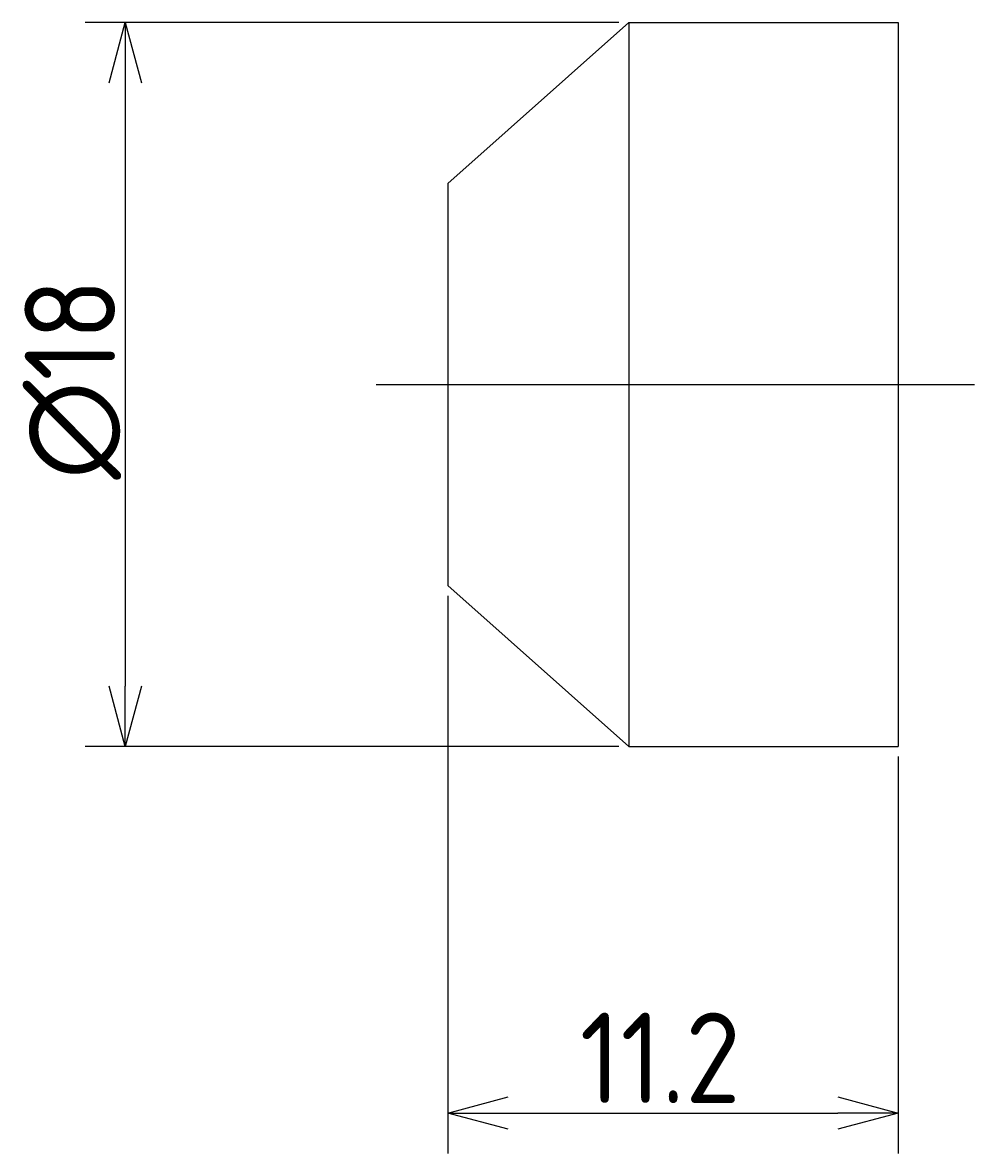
# Model space of a CAD drawing. Extents: x 192.3 to 215.9, y 139.1 to 167.2.
import ezdxf

# ---------------------------------------------------------------- set-up
doc = ezdxf.new("R2010")
doc.units = 0
doc.linetypes.add('CENTER', pattern=[50.8, 31.75, -6.35, 6.35, -6.35])
doc.layers.get('0').update_dxf_attribs({"linetype": 'CONTINUOUS'})
doc.layers.get('DEFPOINTS').update_dxf_attribs({"linetype": 'CONTINUOUS'})
doc.layers.add('図形', color=7, linetype='CONTINUOUS')
doc.layers.add('寸法_文字', color=3, linetype='CONTINUOUS')
doc.layers.get('0').off()
doc.styles.add('DIMENSION', font='isocp.shx', dxfattribs={"bigfont": 'bigfont.shx'})
doc.dimstyles.get("Standard").update_dxf_attribs({"dimtxt": 0.18, "dimasz": 0.18, "dimexe": 0.18, "dimexo": 0.0625, "dimgap": 0.09, "dimtad": 0, "dimtih": 1, "dimtoh": 1, "dimzin": 0, "dimcen": 0.09, "dimazin": 3, "dimtfac": 1, "dimtofl": 0, "dimtmove": 0, "dimatfit": 3})

# ---------------------------------------------------------------- blocks, each defined once
blk = doc.blocks.new('_OPEN30')
at = {"color": 0, "linetype": 'BYBLOCK'}
for p, q in [((-1, 0.268), (0, 0)), ((0, 0), (-1, -0.268)), ((0, 0), (-1, 0))]:
    blk.add_line(p, q, dxfattribs=at)
blk = doc.blocks.new('*U52')
at = {"layer": '寸法_文字', "color": 3, "style": 'DIMENSION'}
blk.add_text('∅18', height=2.25, rotation=90, dxfattribs=at).set_placement((194.564, 155.866))
blk = doc.blocks.new('*D51')
at = {"layer": 'DEFPOINTS', "color": 0}
for p in [(207.33, 167.229), (194.814, 149.229), (207.33, 149.229)]:
    blk.add_point(p, dxfattribs=at)
at = {"layer": '寸法_文字', "color": 3}
for p, q in [((207.08, 167.229), (193.814, 167.229)), ((194.814, 165.729), (194.814, 150.729)), ((207.08, 149.229), (193.814, 149.229))]:
    blk.add_line(p, q, dxfattribs=at)
at = {"layer": '寸法_文字', "color": 3, "xscale": 1.5, "yscale": 1.5, "zscale": 1.5}
for p, rotation in [((194.814, 167.229), 90), ((194.814, 149.229), 270)]:
    blk.add_blockref('_OPEN30', p, dxfattribs=dict(at, rotation=rotation))
at = {"layer": '寸法_文字'}
blk.add_blockref('*U52', (0, 0), dxfattribs=at)
blk = doc.blocks.new('*U54')
at = {"layer": '寸法_文字', "color": 3, "style": 'DIMENSION'}
blk.add_text('11.2', height=2.25, dxfattribs=at).set_placement((206.113, 140.362))
blk = doc.blocks.new('*D53')
at = {"layer": 'DEFPOINTS', "color": 0}
for p in [(202.83, 153.229), (214.03, 149.229), (214.03, 140.112)]:
    blk.add_point(p, dxfattribs=at)
at = {"layer": '寸法_文字', "color": 3}
for p, q in [((202.83, 152.979), (202.83, 139.112)), ((214.03, 148.979), (214.03, 139.112)), ((204.33, 140.112), (212.53, 140.112))]:
    blk.add_line(p, q, dxfattribs=at)
at = {"layer": '寸法_文字'}
blk.add_blockref('*U54', (0, 0), dxfattribs=at)
at = {"layer": '寸法_文字', "color": 3, "xscale": 1.5, "yscale": 1.5, "zscale": 1.5, "rotation": 180}
blk.add_blockref('_OPEN30', (202.83, 140.112), dxfattribs=at)
at = {"layer": '寸法_文字', "color": 3, "xscale": 1.5, "yscale": 1.5, "zscale": 1.5}
blk.add_blockref('_OPEN30', (214.03, 140.112), dxfattribs=at)

msp = doc.modelspace()

# ---------------------------------------------------------------- linework, layer by layer
at = {"layer": '図形'}
for p, q in [((207.33, 167.229), (202.83, 163.229)), ((207.33, 167.229), (214.03, 167.229)), ((207.33, 167.229), (207.33, 149.229)), ((214.03, 167.229), (214.03, 149.229)), ((202.83, 163.229), (202.83, 153.229)), ((202.83, 153.229), (207.33, 149.229)), ((207.33, 149.229), (214.03, 149.229))]:
    msp.add_line(p, q, dxfattribs=at)
at = {"layer": '図形', "color": 3, "linetype": 'CENTER'}
msp.add_line((201.054, 158.229), (215.921, 158.229), dxfattribs=at)

# ---------------------------------------------------------------- dimensions: what is measured, and where the dimension line sits
at = {"layer": '寸法_文字'}
dim = msp.add_linear_dim(base=(194.814, 149.229), p1=(207.33, 167.229), p2=(207.33, 149.229), angle=90, dimstyle='Standard', override={"dimscale": 0.5, "dimpost": '%%c<>'}, dxfattribs=at)
dim.commit()
dim.dimension.update_dxf_attribs({"geometry": '*D51', "text_midpoint": (193.439, 158.229)})
dim = msp.add_linear_dim(base=(214.03, 140.112), p1=(202.83, 153.229), p2=(214.03, 149.229), dimstyle='Standard', override={"dimscale": 0.5}, dxfattribs=at)
dim.commit()
dim.dimension.update_dxf_attribs({"geometry": '*D53', "text_midpoint": (208.43, 141.487)})

doc.saveas('drawing.dxf')
